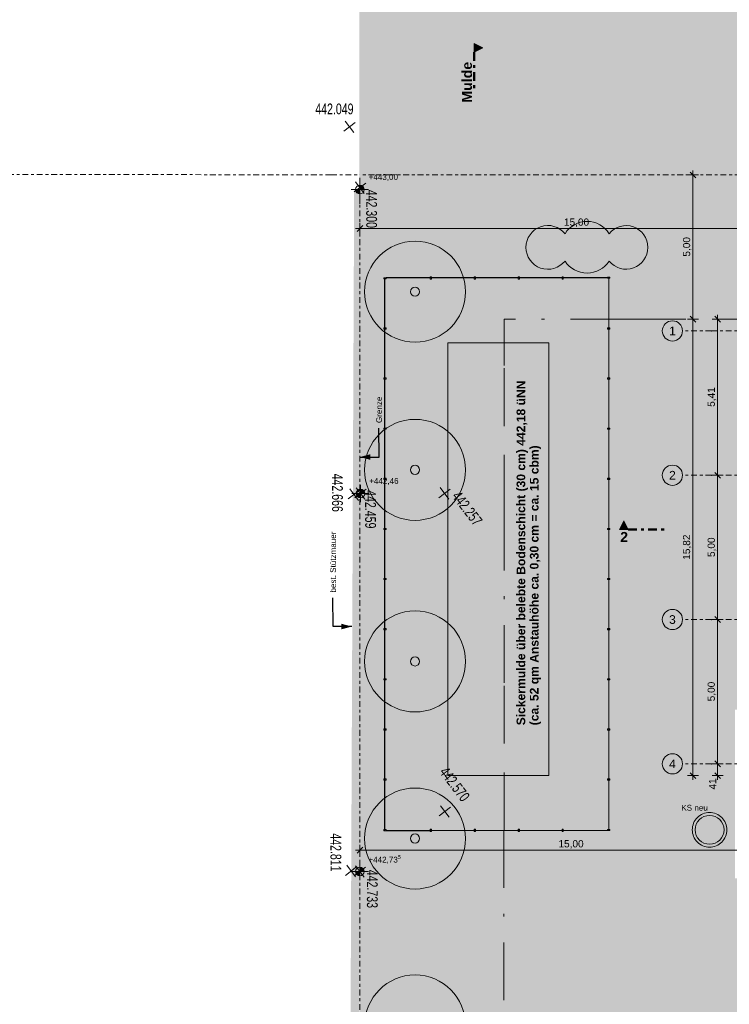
# Model space of a CAD drawing. Header units: metres. Extents: x -167 to 338, y -186 to 508.
# Tile 6 of 113: x -9 to 15, y 20 to 54. Entities that reach past the tile are written whole.
import ezdxf
from ezdxf.enums import TextEntityAlignment as Align

# ---------------------------------------------------------------- set-up
doc = ezdxf.new("R2010")
doc.units = ezdxf.units.M
doc.header["$MEASUREMENT"] = 0
for name, pattern in [('LINE_LT_20', [11, 2, -0.9, 0.1, -0.9, 4, -1, 2, -0.1]), ('Raster', [0.4, 0.2, -0.1, 0, -0.1]), ('Schnittlinie', [0.6, 0.3, -0.15, 0, -0.15])]:
    doc.linetypes.add(name, pattern=pattern)
for name, color, linetype in [('10 Wand außen', 7, 'Continuous'), ('40 Absturzsicherung', 7, 'Continuous'), ('50 Staffage', 7, 'Continuous'), ('60 Gelände 2D Übersicht', 7, 'Continuous'), ('60 Grenzen', 7, 'Continuous'), ('60 Wasser', 7, 'Continuous'), ('70 Kanal', 7, 'Continuous'), ('90 Achsraster', 7, 'Continuous'), ('90 Allgemein Beschriftung', 7, 'Continuous'), ('94 Genehmigungsplanung Bemaßung', 7, 'Continuous'), ('98 Schnitt Marker', 7, 'Continuous'), ('Beschriftung-Punkte', 7, 'Continuous'), ('BT-Gelaende', 7, 'Continuous'), ('PB-L-Baugrenze', 7, 'Continuous')]:
    doc.layers.add(name, color=color, linetype=linetype)
doc.styles.add('ERSTELLTER_STIL_1', font='arial.ttf')
doc.styles.add('ERSTELLTER_STIL_2', font='arial.ttf')
doc.styles.add('ERSTELLTER_STIL_3', font='ARIALUNI.ttf')
doc.styles.add('ERSTELLTER_STIL_7', font='arial.ttf', dxfattribs={"width": 0.7})
doc.dimstyles.new('ERSTELLTER_STIL__1', dxfattribs={"dimtxt": 0.25, "dimasz": 0.19, "dimexe": 0.18, "dimexo": 0.1, "dimgap": 0, "dimtad": 1, "dimtih": 1, "dimtoh": 1, "dimzin": 0, "dimdsep": 46, "dimtxsty": 'ERSTELLTER_STIL_1', "dimblk": 'ARROWHEAD_6', "dimblk1": 'ARROWHEAD_6', "dimblk2": 'ARROWHEAD_6', "dimcen": 0.09, "dimclrd": 7, "dimclre": 7, "dimclrt": 7, "dimazin": 0, "dimtfac": 1, "dimtdec": 4, "dimtmove": 0, "dimatfit": 3, "dimfxl": 1, "dimtolj": 1, "dimtzin": 0, "dimarcsym": 0})
doc.dimstyles.new('ERSTELLTER_STIL__2', dxfattribs={"dimtxt": 0.25, "dimasz": 0.19, "dimexe": 0.18, "dimexo": 0.1, "dimgap": 0, "dimtad": 1, "dimzin": 0, "dimdsep": 46, "dimtxsty": 'ERSTELLTER_STIL_1', "dimblk": 'ARROWHEAD_6', "dimblk1": 'ARROWHEAD_6', "dimblk2": 'ARROWHEAD_6', "dimcen": 0.09, "dimclrd": 7, "dimclre": 7, "dimclrt": 7, "dimazin": 0, "dimtfac": 1, "dimtdec": 4, "dimtmove": 0, "dimatfit": 3, "dimfxl": 1, "dimtolj": 1, "dimtzin": 0, "dimarcsym": 0})
doc.dimstyles.new('ERSTELLTER_STIL__7', dxfattribs={"dimtxt": 0.18, "dimasz": 0.3648, "dimexe": 0.18, "dimexo": 0.0625, "dimgap": 0, "dimtad": 0, "dimtih": 1, "dimtoh": 1, "dimdec": 4, "dimzin": 0, "dimdsep": 46, "dimcen": 0.09, "dimadec": 0, "dimazin": 0, "dimtfac": 1, "dimtdec": 4, "dimtmove": 0, "dimatfit": 3, "dimldrblk": 'ARROWHEAD_5', "dimfxl": 1, "dimtolj": 1, "dimtzin": 0, "dimarcsym": 0})
pattern_1 = [(10, (0, 0), (-0.0156283, 0.0886327), [])]

# ---------------------------------------------------------------- blocks, each defined once
blk = doc.blocks.new('Standard-Rastermarker_3')
at = {"layer": '60 Grenzen', "color": 7, "linetype": 'Raster', "lineweight": 13}
for p, q in [((1, 0), (0, 0)), ((1, 0), (34.933, 0)), ((34.933, 0), (35.933, 0))]:
    blk.add_line(p, q, dxfattribs=at)
blk = doc.blocks.new('Standard-Rastermarker_4')
at = {"layer": '60 Grenzen', "color": 8, "linetype": 'Raster', "lineweight": 18}
for p, q in [((1, 0), (0, 0)), ((1, 0), (19.029, 0)), ((19.029, 0), (20.029, 0))]:
    blk.add_line(p, q, dxfattribs=at)
blk = doc.blocks.new('Standard-Rastermarker_10')
at = {"layer": '60 Grenzen', "color": 8, "linetype": 'Raster', "lineweight": 18}
for p, q in [((1, 0), (0, 0)), ((1, 0), (25.294, 0)), ((25.294, 0), (26.294, 0))]:
    blk.add_line(p, q, dxfattribs=at)
blk = doc.blocks.new('Standard-Rastermarker_139')
at = {"layer": '90 Achsraster', "color": 14, "linetype": 'Raster', "lineweight": 18, "true_color": 0xa80000}
for q in [(0, 0), (45.443, 0)]:
    blk.add_line((1, 0), q, dxfattribs=at)
at = {"layer": '90 Achsraster', "color": 14, "linetype": 'Continuous', "lineweight": 18, "true_color": 0xa80000, "flags": 128}
blk.add_lwpolyline([(0, 0, 1), (-0.7, 0, 1)], format="xyb", close=True, dxfattribs=at)
at = {"layer": '90 Achsraster', "color": 14, "linetype": 'Raster', "lineweight": 18, "true_color": 0xa80000}
blk.add_point((1, 0), dxfattribs=at)
blk.add_point((1, 0), dxfattribs=at)
at = {"layer": '90 Achsraster', "color": 14, "lineweight": 18, "true_color": 0xa80000, "style": 'ERSTELLTER_STIL_2'}
for tag, p in [('AC_MarkerText_1_0', (-0.35, 0.15)), ('AC_MarkerText_1_1', (46.793, 0.15))]:
    blk.add_attdef(tag, text='', height=0.3, dxfattribs=at).set_placement(p, align=Align.TOP_CENTER)
blk = doc.blocks.new('Zaun - ACB')
at = {"layer": '40 Absturzsicherung', "linetype": 'Continuous', "lineweight": 0, "true_color": 0xffffff}
h = blk.add_hatch(dxfattribs=at)
h.set_pattern_fill('Holz__Vollholz__Hirnholz_31', style=0, pattern_type=2)
h.set_pattern_definition(pattern_1)
h.paths.add_polyline_path([(0, -0.02), (1.545, -0.02), (1.545, -0.01), (0, -0.01)])
at = {"layer": '40 Absturzsicherung', "color": 7, "linetype": 'Continuous', "lineweight": 13, "flags": 128}
blk.add_lwpolyline([(0, -0.02), (1.545, -0.02), (1.545, -0.01), (0, -0.01)], close=True, dxfattribs=at)
blk = doc.blocks.new('Zaun - ACB_2')
at = {"layer": '40 Absturzsicherung', "linetype": 'Continuous', "lineweight": 0, "true_color": 0xffffff}
h = blk.add_hatch(dxfattribs=at)
h.set_pattern_fill('Holz__Vollholz__Hirnholz_31', style=0, pattern_type=2)
h.set_pattern_definition(pattern_1)
h.paths.add_polyline_path([(-0.02, -0.046), (0.02, -0.046), (0.02, 0.035), (-0.02, 0.035)])
h = blk.add_hatch(dxfattribs=at)
h.set_pattern_fill('Holz__Vollholz__Hirnholz_31', style=0, pattern_type=2)
h.set_pattern_definition(pattern_1)
h.paths.add_polyline_path([(1.505, -0.046), (1.545, -0.046), (1.545, 0.035), (1.505, 0.035)])
h = blk.add_hatch(dxfattribs=at)
h.set_pattern_fill('Holz__Vollholz__Hirnholz_31', style=0, pattern_type=2)
h.set_pattern_definition(pattern_1)
h.paths.add_polyline_path([(0, -0.02), (1.525, -0.02), (1.525, -0.01), (0, -0.01)])
at = {"layer": '40 Absturzsicherung', "color": 7, "linetype": 'Continuous', "lineweight": 13, "flags": 128}
for points in [[(-0.02, -0.046), (0.02, -0.046), (0.02, 0.035), (-0.02, 0.035)], [(1.505, -0.046), (1.545, -0.046), (1.545, 0.035), (1.505, 0.035)], [(0, -0.02), (1.525, -0.02), (1.525, -0.01), (0, -0.01)]]:
    blk.add_lwpolyline(points, close=True, dxfattribs=at)
blk = doc.blocks.new('Zaun - ACB_3')
at = {"layer": '40 Absturzsicherung', "linetype": 'Continuous', "lineweight": 0, "true_color": 0xffffff}
h = blk.add_hatch(dxfattribs=at)
h.set_pattern_fill('Holz__Vollholz__Hirnholz_31', style=0, pattern_type=2)
h.set_pattern_definition(pattern_1)
h.paths.add_polyline_path([(-0.02, -0.046), (0.02, -0.046), (0.02, 0.035), (-0.02, 0.035)])
h = blk.add_hatch(dxfattribs=at)
h.set_pattern_fill('Holz__Vollholz__Hirnholz_31', style=0, pattern_type=2)
h.set_pattern_definition(pattern_1)
h.paths.add_polyline_path([(0, -0.02), (1.525, -0.02), (1.525, -0.01), (0, -0.01)])
at = {"layer": '40 Absturzsicherung', "color": 7, "linetype": 'Continuous', "lineweight": 13, "flags": 128}
for points in [[(-0.02, -0.046), (0.02, -0.046), (0.02, 0.035), (-0.02, 0.035)], [(0, -0.02), (1.525, -0.02), (1.525, -0.01), (0, -0.01)]]:
    blk.add_lwpolyline(points, close=True, dxfattribs=at)
blk = doc.blocks.new('Zaun - ACB_4')
at = {"layer": '40 Absturzsicherung', "linetype": 'Continuous', "lineweight": 0, "true_color": 0xffffff}
h = blk.add_hatch(dxfattribs=at)
h.set_pattern_fill('Holz__Vollholz__Hirnholz_31', style=0, pattern_type=2)
h.set_pattern_definition(pattern_1)
h.paths.add_polyline_path([(1.523, -0.046), (1.563, -0.046), (1.563, 0.035), (1.523, 0.035)])
h = blk.add_hatch(dxfattribs=at)
h.set_pattern_fill('Holz__Vollholz__Hirnholz_31', style=0, pattern_type=2)
h.set_pattern_definition(pattern_1)
h.paths.add_polyline_path([(0, -0.02), (1.543, -0.02), (1.543, -0.01), (0, -0.01)])
at = {"layer": '40 Absturzsicherung', "color": 7, "linetype": 'Continuous', "lineweight": 13, "flags": 128}
for points in [[(1.523, -0.046), (1.563, -0.046), (1.563, 0.035), (1.523, 0.035)], [(0, -0.02), (1.543, -0.02), (1.543, -0.01), (0, -0.01)]]:
    blk.add_lwpolyline(points, close=True, dxfattribs=at)
blk = doc.blocks.new('Zaun - ACB_5')
at = {"layer": '40 Absturzsicherung', "linetype": 'Continuous', "lineweight": 0, "true_color": 0xffffff}
h = blk.add_hatch(dxfattribs=at)
h.set_pattern_fill('Holz__Vollholz__Hirnholz_31', style=0, pattern_type=2)
h.set_pattern_definition(pattern_1)
h.paths.add_polyline_path([(1.717, -0.046), (1.757, -0.046), (1.757, 0.035), (1.717, 0.035)])
h = blk.add_hatch(dxfattribs=at)
h.set_pattern_fill('Holz__Vollholz__Hirnholz_31', style=0, pattern_type=2)
h.set_pattern_definition(pattern_1)
h.paths.add_polyline_path([(0, -0.02), (1.737, -0.02), (1.737, -0.01), (0, -0.01)])
at = {"layer": '40 Absturzsicherung', "color": 7, "linetype": 'Continuous', "lineweight": 13, "flags": 128}
for points in [[(1.717, -0.046), (1.757, -0.046), (1.757, 0.035), (1.717, 0.035)], [(0, -0.02), (1.737, -0.02), (1.737, -0.01), (0, -0.01)]]:
    blk.add_lwpolyline(points, close=True, dxfattribs=at)
blk = doc.blocks.new('Zaun - ACB_6')
at = {"layer": '40 Absturzsicherung', "linetype": 'Continuous', "lineweight": 0, "true_color": 0xffffff}
h = blk.add_hatch(dxfattribs=at)
h.set_pattern_fill('Holz__Vollholz__Hirnholz_31', style=0, pattern_type=2)
h.set_pattern_definition(pattern_1)
h.paths.add_polyline_path([(1.717, -0.046), (1.757, -0.046), (1.757, 0.035), (1.717, 0.035)])
h = blk.add_hatch(dxfattribs=at)
h.set_pattern_fill('Holz__Vollholz__Hirnholz_31', style=0, pattern_type=2)
h.set_pattern_definition(pattern_1)
h.paths.add_polyline_path([(3.454, -0.046), (3.494, -0.046), (3.494, 0.035), (3.454, 0.035)])
h = blk.add_hatch(dxfattribs=at)
h.set_pattern_fill('Holz__Vollholz__Hirnholz_31', style=0, pattern_type=2)
h.set_pattern_definition(pattern_1)
h.paths.add_polyline_path([(0, -0.02), (3.474, -0.02), (3.474, -0.01), (0, -0.01)])
at = {"layer": '40 Absturzsicherung', "color": 7, "linetype": 'Continuous', "lineweight": 13, "flags": 128}
for points in [[(1.717, -0.046), (1.757, -0.046), (1.757, 0.035), (1.717, 0.035)], [(3.454, -0.046), (3.494, -0.046), (3.494, 0.035), (3.454, 0.035)], [(0, -0.02), (3.474, -0.02), (3.474, -0.01), (0, -0.01)]]:
    blk.add_lwpolyline(points, close=True, dxfattribs=at)
blk = doc.blocks.new('Zaun - ACB_7')
at = {"layer": '40 Absturzsicherung', "linetype": 'Continuous', "lineweight": 0, "true_color": 0xffffff}
h = blk.add_hatch(dxfattribs=at)
h.set_pattern_fill('Holz__Vollholz__Hirnholz_31', style=0, pattern_type=2)
h.set_pattern_definition(pattern_1)
h.paths.add_polyline_path([(-0.02, -0.046), (0.02, -0.046), (0.02, 0.035), (-0.02, 0.035)])
h = blk.add_hatch(dxfattribs=at)
h.set_pattern_fill('Holz__Vollholz__Hirnholz_31', style=0, pattern_type=2)
h.set_pattern_definition(pattern_1)
h.paths.add_polyline_path([(1.717, -0.046), (1.757, -0.046), (1.757, 0.035), (1.717, 0.035)])
h = blk.add_hatch(dxfattribs=at)
h.set_pattern_fill('Holz__Vollholz__Hirnholz_31', style=0, pattern_type=2)
h.set_pattern_definition(pattern_1)
h.paths.add_polyline_path([(3.454, -0.046), (3.494, -0.046), (3.494, 0.035), (3.454, 0.035)])
h = blk.add_hatch(dxfattribs=at)
h.set_pattern_fill('Holz__Vollholz__Hirnholz_31', style=0, pattern_type=2)
h.set_pattern_definition(pattern_1)
h.paths.add_polyline_path([(0, -0.02), (3.474, -0.02), (3.474, -0.01), (0, -0.01)])
at = {"layer": '40 Absturzsicherung', "color": 7, "linetype": 'Continuous', "lineweight": 13, "flags": 128}
for points in [[(-0.02, -0.046), (0.02, -0.046), (0.02, 0.035), (-0.02, 0.035)], [(1.717, -0.046), (1.757, -0.046), (1.757, 0.035), (1.717, 0.035)], [(3.454, -0.046), (3.494, -0.046), (3.494, 0.035), (3.454, 0.035)], [(0, -0.02), (3.474, -0.02), (3.474, -0.01), (0, -0.01)]]:
    blk.add_lwpolyline(points, close=True, dxfattribs=at)
blk = doc.blocks.new('Zaun - ACB_8')
at = {"layer": '40 Absturzsicherung', "linetype": 'Continuous', "lineweight": 0, "true_color": 0xffffff}
h = blk.add_hatch(dxfattribs=at)
h.set_pattern_fill('Holz__Vollholz__Hirnholz_31', style=0, pattern_type=2)
h.set_pattern_definition(pattern_1)
h.paths.add_polyline_path([(1.717, -0.046), (1.757, -0.046), (1.757, 0.035), (1.717, 0.035)])
h = blk.add_hatch(dxfattribs=at)
h.set_pattern_fill('Holz__Vollholz__Hirnholz_31', style=0, pattern_type=2)
h.set_pattern_definition(pattern_1)
h.paths.add_polyline_path([(0, -0.02), (3.474, -0.02), (3.474, -0.01), (0, -0.01)])
at = {"layer": '40 Absturzsicherung', "color": 7, "linetype": 'Continuous', "lineweight": 13, "flags": 128}
for points in [[(1.717, -0.046), (1.757, -0.046), (1.757, 0.035), (1.717, 0.035)], [(0, -0.02), (3.474, -0.02), (3.474, -0.01), (0, -0.01)]]:
    blk.add_lwpolyline(points, close=True, dxfattribs=at)
blk = doc.blocks.new('Zaun - ACB_9')
at = {"layer": '40 Absturzsicherung', "linetype": 'Continuous', "lineweight": 0, "true_color": 0xffffff}
h = blk.add_hatch(dxfattribs=at)
h.set_pattern_fill('Holz__Vollholz__Hirnholz_31', style=0, pattern_type=2)
h.set_pattern_definition(pattern_1)
h.paths.add_polyline_path([(-0.02, -0.046), (0.02, -0.046), (0.02, 0.035), (-0.02, 0.035)])
h = blk.add_hatch(dxfattribs=at)
h.set_pattern_fill('Holz__Vollholz__Hirnholz_31', style=0, pattern_type=2)
h.set_pattern_definition(pattern_1)
h.paths.add_polyline_path([(1.731, -0.046), (1.771, -0.046), (1.771, 0.035), (1.731, 0.035)])
h = blk.add_hatch(dxfattribs=at)
h.set_pattern_fill('Holz__Vollholz__Hirnholz_31', style=0, pattern_type=2)
h.set_pattern_definition(pattern_1)
h.paths.add_polyline_path([(0, -0.02), (1.751, -0.02), (1.751, -0.01), (0, -0.01)])
at = {"layer": '40 Absturzsicherung', "color": 7, "linetype": 'Continuous', "lineweight": 13, "flags": 128}
for points in [[(-0.02, -0.046), (0.02, -0.046), (0.02, 0.035), (-0.02, 0.035)], [(1.731, -0.046), (1.771, -0.046), (1.771, 0.035), (1.731, 0.035)], [(0, -0.02), (1.751, -0.02), (1.751, -0.01), (0, -0.01)]]:
    blk.add_lwpolyline(points, close=True, dxfattribs=at)
blk = doc.blocks.new('Zaun - ACB_10')
at = {"layer": '40 Absturzsicherung', "linetype": 'Continuous', "lineweight": 0, "true_color": 0xffffff}
h = blk.add_hatch(dxfattribs=at)
h.set_pattern_fill('Holz__Vollholz__Hirnholz_31', style=0, pattern_type=2)
h.set_pattern_definition(pattern_1)
h.paths.add_polyline_path([(-0.02, -0.046), (0.02, -0.046), (0.02, 0.035), (-0.02, 0.035)])
h = blk.add_hatch(dxfattribs=at)
h.set_pattern_fill('Holz__Vollholz__Hirnholz_31', style=0, pattern_type=2)
h.set_pattern_definition(pattern_1)
h.paths.add_polyline_path([(1.717, -0.046), (1.757, -0.046), (1.757, 0.035), (1.717, 0.035)])
h = blk.add_hatch(dxfattribs=at)
h.set_pattern_fill('Holz__Vollholz__Hirnholz_31', style=0, pattern_type=2)
h.set_pattern_definition(pattern_1)
h.paths.add_polyline_path([(0, -0.02), (1.737, -0.02), (1.737, -0.01), (0, -0.01)])
at = {"layer": '40 Absturzsicherung', "color": 7, "linetype": 'Continuous', "lineweight": 13, "flags": 128}
for points in [[(-0.02, -0.046), (0.02, -0.046), (0.02, 0.035), (-0.02, 0.035)], [(1.717, -0.046), (1.757, -0.046), (1.757, 0.035), (1.717, 0.035)], [(0, -0.02), (1.737, -0.02), (1.737, -0.01), (0, -0.01)]]:
    blk.add_lwpolyline(points, close=True, dxfattribs=at)
blk = doc.blocks.new('Zaun - ACB_11')
at = {"layer": '40 Absturzsicherung', "linetype": 'Continuous', "lineweight": 0, "true_color": 0xffffff}
h = blk.add_hatch(dxfattribs=at)
h.set_pattern_fill('Holz__Vollholz__Hirnholz_31', style=0, pattern_type=2)
h.set_pattern_definition(pattern_1)
h.paths.add_polyline_path([(-0.02, -0.046), (0.02, -0.046), (0.02, 0.035), (-0.02, 0.035)])
h = blk.add_hatch(dxfattribs=at)
h.set_pattern_fill('Holz__Vollholz__Hirnholz_31', style=0, pattern_type=2)
h.set_pattern_definition(pattern_1)
h.paths.add_polyline_path([(1.731, -0.046), (1.771, -0.046), (1.771, 0.035), (1.731, 0.035)])
h = blk.add_hatch(dxfattribs=at)
h.set_pattern_fill('Holz__Vollholz__Hirnholz_31', style=0, pattern_type=2)
h.set_pattern_definition(pattern_1)
h.paths.add_polyline_path([(0, -0.02), (1.751, -0.02), (1.751, -0.01), (0, -0.01)])
at = {"layer": '40 Absturzsicherung', "color": 7, "linetype": 'Continuous', "lineweight": 13, "flags": 128}
for points in [[(-0.02, -0.046), (0.02, -0.046), (0.02, 0.035), (-0.02, 0.035)], [(1.731, -0.046), (1.771, -0.046), (1.771, 0.035), (1.731, 0.035)], [(0, -0.02), (1.751, -0.02), (1.751, -0.01), (0, -0.01)]]:
    blk.add_lwpolyline(points, close=True, dxfattribs=at)
blk = doc.blocks.new('Laubbäume 27')
at = {"layer": '50 Staffage', "linetype": 'Continuous', "lineweight": 0, "true_color": 0x273322}
blk.add_hatch(color=250, dxfattribs=at).paths.add_polyline_path([(1.75, 0, 1), (-1.75, 0, 1)])
at = {"layer": '50 Staffage', "color": 7, "linetype": 'Continuous', "lineweight": 13, "flags": 128}
blk.add_lwpolyline([(1.75, 0, 1), (-1.75, 0, 1)], format="xyb", close=True, dxfattribs=at)
at = {"layer": '50 Staffage', "color": 7, "linetype": 'Continuous', "lineweight": 13}
blk.add_circle((0, 0), 0.158, dxfattribs=at)
blk = doc.blocks.new('*D446', base_point=(27236.132, 33357.279))
at = {"layer": '94 Genehmigungsplanung Bemaßung', "color": 7, "linetype": 'Continuous', "lineweight": 13}
for p, q in [((2.192, 47.141), (2.342, 47.141)), ((2.442, 47.241), (2.242, 47.041)), ((2.342, 46.954), (2.342, 47.329)), ((2.342, 47.141), (17.341, 47.141)), ((17.441, 47.241), (17.241, 47.041)), ((17.341, 46.954), (17.341, 47.329))]:
    blk.add_line(p, q, dxfattribs=at)
at = {"layer": '94 Genehmigungsplanung Bemaßung', "color": 7, "lineweight": 13, "insert": (9.413, 47.191), "char_height": 0.25, "attachment_point": 7, "style": 'ERSTELLTER_STIL_1'}
blk.add_mtext('\\A1;{\\pql;\\fArial|b0|i0|c0|p0;\\W1.000000;15,00}', dxfattribs=at)
blk = doc.blocks.new('ARROWHEAD_6')
at = {"color": 0, "linetype": 'Continuous', "lineweight": 0}
for p, q in [((0, 0), (-1, 0)), ((-0.5, -0.5), (0.5, 0.5))]:
    blk.add_line(p, q, dxfattribs=at)
blk = doc.blocks.new('*D456', base_point=(27236.132, 33357.279))
at = {"layer": '94 Genehmigungsplanung Bemaßung', "color": 7, "linetype": 'Continuous', "lineweight": 13}
for p, q in [((13.785, 44.1), (13.985, 43.9)), ((14.073, 44), (13.698, 44)), ((13.885, 28.18), (13.885, 44)), ((14.073, 28.18), (13.698, 28.18)), ((13.785, 28.28), (13.985, 28.08)), ((13.885, 28.03), (13.885, 28.18))]:
    blk.add_line(p, q, dxfattribs=at)
at = {"layer": '94 Genehmigungsplanung Bemaßung', "color": 7, "lineweight": 13, "insert": (13.835, 35.661), "char_height": 0.25, "attachment_point": 7, "rotation": 90, "style": 'ERSTELLTER_STIL_1'}
blk.add_mtext('\\A1;{\\pql;\\fArial|b0|i0|c0|p0;\\W1.000000;15,82}', dxfattribs=at)
blk = doc.blocks.new('*D457', base_point=(27236.132, 33357.279))
at = {"layer": '94 Genehmigungsplanung Bemaßung', "color": 7, "linetype": 'Continuous', "lineweight": 13}
for p, q in [((13.885, 48.998), (13.885, 49.148)), ((14.073, 48.998), (13.698, 48.998)), ((13.985, 48.898), (13.785, 49.098)), ((13.885, 44), (13.885, 48.998)), ((13.785, 44.1), (13.985, 43.9)), ((14.073, 44), (13.698, 44))]:
    blk.add_line(p, q, dxfattribs=at)
at = {"layer": '94 Genehmigungsplanung Bemaßung', "color": 7, "lineweight": 13, "insert": (13.835, 46.165), "char_height": 0.25, "attachment_point": 7, "rotation": 90, "style": 'ERSTELLTER_STIL_1'}
blk.add_mtext('\\A1;{\\pql;\\fArial|b0|i0|c0|p0;\\W1.000000;5,00}', dxfattribs=at)
blk = doc.blocks.new('*D488', base_point=(27236.132, 33357.279))
at = {"layer": '94 Genehmigungsplanung Bemaßung', "color": 7, "linetype": 'Continuous', "lineweight": 13}
for p, q in [((2.192, 25.599), (2.342, 25.599)), ((2.442, 25.699), (2.242, 25.499)), ((2.342, 25.412), (2.342, 25.787)), ((2.342, 25.599), (17.341, 25.599)), ((17.441, 25.699), (17.241, 25.499)), ((17.341, 25.412), (17.341, 25.787))]:
    blk.add_line(p, q, dxfattribs=at)
at = {"layer": '94 Genehmigungsplanung Bemaßung', "color": 7, "lineweight": 13, "char_height": 0.25, "attachment_point": 7, "style": 'ERSTELLTER_STIL_1'}
for s, insert in [('\\A1;{\\pql;\\fArial|b0|i0|c0|p0;\\W1.000000;15,00}', (9.222, 25.649)), ('\\A1;{\\pql;\\fArial|b0|i0|c0|p0;\\W1.000000;41}', (16.86, 25.649))]:
    blk.add_mtext(s, dxfattribs=dict(at, insert=insert))
blk = doc.blocks.new('*D511', base_point=(27236.132, 33357.279))
at = {"layer": '94 Genehmigungsplanung Bemaßung', "color": 7, "linetype": 'Continuous', "lineweight": 13}
for p, q in [((14.641, 28.69), (14.841, 28.49)), ((14.929, 28.59), (14.554, 28.59)), ((14.741, 28.18), (14.741, 28.59)), ((14.929, 28.18), (14.554, 28.18)), ((14.641, 28.28), (14.841, 28.08)), ((14.741, 28.03), (14.741, 28.18))]:
    blk.add_line(p, q, dxfattribs=at)
at = {"layer": '94 Genehmigungsplanung Bemaßung', "color": 7, "lineweight": 13, "insert": (14.691, 27.699), "char_height": 0.25, "attachment_point": 7, "rotation": 90, "style": 'ERSTELLTER_STIL_1'}
blk.add_mtext('\\A1;{\\pql;\\fArial|b0|i0|c0|p0;\\W1.000000;41}', dxfattribs=at)
blk = doc.blocks.new('*D512', base_point=(27236.132, 33357.279))
at = {"layer": '94 Genehmigungsplanung Bemaßung', "color": 7, "linetype": 'Continuous', "lineweight": 13}
for p, q in [((14.929, 33.59), (14.554, 33.59)), ((14.641, 33.69), (14.841, 33.49)), ((14.741, 28.59), (14.741, 33.59)), ((14.641, 28.69), (14.841, 28.49)), ((14.929, 28.59), (14.554, 28.59))]:
    blk.add_line(p, q, dxfattribs=at)
at = {"layer": '94 Genehmigungsplanung Bemaßung', "color": 7, "lineweight": 13, "insert": (14.691, 30.756), "char_height": 0.25, "attachment_point": 7, "rotation": 90, "style": 'ERSTELLTER_STIL_1'}
blk.add_mtext('\\A1;{\\pql;\\fArial|b0|i0|c0|p0;\\W1.000000;5,00}', dxfattribs=at)
blk = doc.blocks.new('*D513', base_point=(27236.132, 33357.279))
at = {"layer": '94 Genehmigungsplanung Bemaßung', "color": 7, "linetype": 'Continuous', "lineweight": 13}
for p, q in [((14.929, 38.59), (14.554, 38.59)), ((14.641, 38.69), (14.841, 38.49)), ((14.741, 33.59), (14.741, 38.59)), ((14.929, 33.59), (14.554, 33.59)), ((14.641, 33.69), (14.841, 33.49))]:
    blk.add_line(p, q, dxfattribs=at)
at = {"layer": '94 Genehmigungsplanung Bemaßung', "color": 7, "lineweight": 13, "insert": (14.691, 35.756), "char_height": 0.25, "attachment_point": 7, "rotation": 90, "style": 'ERSTELLTER_STIL_1'}
blk.add_mtext('\\A1;{\\pql;\\fArial|b0|i0|c0|p0;\\W1.000000;5,00}', dxfattribs=at)
blk = doc.blocks.new('*D514', base_point=(27236.132, 33357.279))
at = {"layer": '94 Genehmigungsplanung Bemaßung', "color": 7, "linetype": 'Continuous', "lineweight": 13}
for p, q in [((14.841, 43.9), (14.641, 44.1)), ((14.741, 44), (14.741, 44.15)), ((14.929, 44), (14.554, 44)), ((14.741, 38.59), (14.741, 44)), ((14.929, 38.59), (14.554, 38.59)), ((14.641, 38.69), (14.841, 38.49))]:
    blk.add_line(p, q, dxfattribs=at)
at = {"layer": '94 Genehmigungsplanung Bemaßung', "color": 7, "lineweight": 13, "insert": (14.691, 40.961), "char_height": 0.25, "attachment_point": 7, "rotation": 90, "style": 'ERSTELLTER_STIL_1'}
blk.add_mtext('\\A1;{\\pql;\\fArial|b0|i0|c0|p0;\\W1.000000;5,41}', dxfattribs=at)
blk = doc.blocks.new('ARROWHEAD_5')
at = {"linetype": 'Continuous', "lineweight": 0}
blk.add_hatch(color=0, dxfattribs=at).paths.add_polyline_path([(-1, 0.2679), (0, 0), (-1, -0.2679)])
at = {"color": 0, "linetype": 'Continuous', "lineweight": 0}
blk.add_line((0, 0), (-1, 0), dxfattribs=at)
blk = doc.blocks.new('Standard-Rastermarker_151')
at = {"layer": '60 Grenzen', "color": 7, "linetype": 'Raster', "lineweight": 13}
for q in [(0, 0), (204.904, 0)]:
    blk.add_line((1, 0), q, dxfattribs=at)
blk = doc.blocks.new('Kreuz_003')
at = {"layer": 'BT-Gelaende', "color": 30, "linetype": 'Continuous', "lineweight": 18, "true_color": 0xff7300}
for p, q in [((-0.5, 0), (0.5, 0)), ((0, 0.5), (0, -0.5))]:
    blk.add_line(p, q, dxfattribs=at)

msp = doc.modelspace()

# ---------------------------------------------------------------- hatches: boundary and pattern name
at = {"layer": '60 Gelände 2D Übersicht', "linetype": 'Continuous', "lineweight": 18, "true_color": 0x6d7e00}
msp.add_hatch(color=66, dxfattribs=at).paths.add_polyline_path([(2.009, 59.511), (17.341, 44), (58.162, 44), (58.162, 45.749), (101.67, 45.749), (121.706, 59.511)])
h = msp.add_hatch(color=66, dxfattribs=at)
h.paths.add_polyline_path([(2.318, 59.511), (2.342, 13.065), (6.996, 12.563), (17.353, 12.574), (17.341, 24.626), (15.341, 24.626), (15.341, 30.467), (17.341, 30.467), (17.341, 44)])
h.paths.add_polyline_path([(5.385, 43.18), (8.885, 43.18), (8.885, 28.18), (5.385, 28.18)], flags=0)
at = {"layer": '60 Gelände 2D Übersicht', "linetype": 'Continuous', "lineweight": 18}
msp.add_hatch(color=8, dxfattribs=at).paths.add_polyline_path([(1.989, 13.455), (2.141, 48.487), (2.342, 48.487), (2.326, 13.496)])
at = {"layer": '60 Gelände 2D Übersicht', "linetype": 'Continuous', "lineweight": 0, "true_color": 0xe0f2cc}
msp.add_hatch(color=254, dxfattribs=at).paths.add_polyline_path([(9.45, 46.959, -0.560067), (10.979, 46.959, -2.844228), (10.979, 46.013, -0.547905), (9.45, 46.013, -2.85936)])
at = {"layer": '60 Wasser', "linetype": 'Continuous', "lineweight": 0, "true_color": 0x16221f}
msp.add_hatch(color=250, dxfattribs=at).paths.add_polyline_path([(5.385, 43.18), (5.385, 28.18), (8.885, 28.18), (8.885, 43.18)])
at = {"layer": '94 Genehmigungsplanung Bemaßung', "linetype": 'Continuous', "lineweight": 13}
for points in [[(2.342, 48.487), (2.192, 48.487), (2.203, 48.43), (2.236, 48.381), (2.285, 48.349), (2.342, 48.337)], [(2.342, 48.487), (2.492, 48.487), (2.48, 48.545), (2.448, 48.593), (2.399, 48.626), (2.342, 48.637)], [(2.363, 37.955), (2.213, 37.955), (2.224, 37.898), (2.257, 37.849), (2.306, 37.816), (2.363, 37.805)], [(2.363, 37.955), (2.513, 37.955), (2.502, 38.012), (2.469, 38.061), (2.42, 38.094), (2.363, 38.105)], [(2.337, 24.859), (2.487, 24.859), (2.475, 24.917), (2.443, 24.965), (2.394, 24.998), (2.337, 25.009)], [(2.337, 24.859), (2.187, 24.859), (2.198, 24.802), (2.23, 24.753), (2.279, 24.721), (2.337, 24.709)]]:
    msp.add_hatch(color=7, dxfattribs=at).paths.add_polyline_path(points)
at = {"layer": '98 Schnitt Marker', "linetype": 'Continuous', "lineweight": 0, "true_color": 0x000000}
for points in [[(6.304, 53.555), (6.304, 53.255), (6.604, 53.405)], [(11.335, 36.705), (11.635, 36.705), (11.485, 37.005)]]:
    msp.add_hatch(color=18, dxfattribs=at).paths.add_polyline_path(points)

# ---------------------------------------------------------------- linework, layer by layer
at = {"layer": '60 Gelände 2D Übersicht', "color": 7, "linetype": 'Continuous', "lineweight": 13, "flags": 128}
msp.add_lwpolyline([(9.45, 46.959, -0.560067), (10.979, 46.959, -2.844228), (10.979, 46.013, -0.547905), (9.45, 46.013, -2.85936)], format="xyb", close=True, dxfattribs=at)
at = {"layer": '60 Wasser', "color": 8, "linetype": 'Continuous', "lineweight": 18, "flags": 128}
msp.add_lwpolyline([(5.385, 43.18), (8.885, 43.18), (8.885, 28.18), (5.385, 28.18)], close=True, dxfattribs=at)
at = {"layer": '70 Kanal', "color": 7, "linetype": 'Continuous', "lineweight": 13, "flags": 128}
for points in [[(13.862, 26.304, 0.414214), (14.462, 25.704, 0.414214), (15.062, 26.304, 0.414214), (14.462, 26.904, 0.414214)], [(13.962, 26.304, -1), (14.962, 26.304, -1)]]:
    msp.add_lwpolyline(points, format="xyb", close=True, dxfattribs=at)
at = {"layer": '94 Genehmigungsplanung Bemaßung', "color": 7, "linetype": 'Continuous', "lineweight": 13}
for p, q in [((2.042, 48.487), (2.642, 48.487)), ((2.342, 48.187), (2.342, 48.787)), ((2.363, 37.655), (2.363, 38.255)), ((2.063, 37.955), (2.663, 37.955)), ((2.337, 24.559), (2.337, 25.159)), ((2.037, 24.859), (2.637, 24.859))]:
    msp.add_line(p, q, dxfattribs=at)
for centre in [(2.342, 48.487), (2.363, 37.955), (2.337, 24.859)]:
    msp.add_circle(centre, 0.15, dxfattribs=at)
at = {"layer": '98 Schnitt Marker', "color": 7, "linetype": 'Schnittlinie', "lineweight": 50}
for p, q in [((6.304, 53.255), (6.304, 51.905)), ((11.635, 36.705), (12.985, 36.705))]:
    msp.add_line(p, q, dxfattribs=at)
at = {"layer": '98 Schnitt Marker', "color": 7, "linetype": 'Continuous', "lineweight": 13, "flags": 128}
for points in [[(6.304, 53.555), (6.304, 53.255), (6.604, 53.405)], [(11.335, 36.705), (11.635, 36.705), (11.485, 37.005)]]:
    msp.add_lwpolyline(points, close=True, dxfattribs=at)
at = {"layer": 'PB-L-Baugrenze', "color": 5, "linetype": 'LINE_LT_20', "lineweight": 18, "flags": 128}
for points in [[(7.334, 20.395), (7.34, 44), (98.611, 44), (104.664, 44), (104.666, 24)], [(7.334, 20.395), (7.34, 44), (98.611, 44), (104.841, 44), (104.843, 24)]]:
    msp.add_lwpolyline(points, dxfattribs=at)

# ---------------------------------------------------------------- block references
at = {"layer": '40 Absturzsicherung', "color": 7, "linetype": 'Continuous', "lineweight": 13, "xscale": -0.9999999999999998}
for name, p, rotation in [('Zaun - ACB_5', (3.216, 43.677), 270.0054744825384), ('Zaun - ACB_6', (3.217, 40.203), 270.0054744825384), ('Zaun - ACB_7', (3.217, 36.729), 270.0054744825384), ('Zaun - ACB_8', (3.217, 33.256), 270.0054744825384), ('Zaun - ACB_6', (3.217, 29.782), 270.0054744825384), ('Zaun - ACB_5', (3.216, 28.045), 270.0054744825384), ('Zaun - ACB_9', (3.216, 26.294), 270.0054744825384), ('Zaun - ACB', (4.798, 26.294), 0.005474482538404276), ('Zaun - ACB_2', (6.323, 26.295), 0.005474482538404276), ('Zaun - ACB_3', (7.847, 26.295), 0.005474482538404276), ('Zaun - ACB_3', (9.372, 26.295), 0.005474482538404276), ('Zaun - ACB_4', (10.915, 26.295), 0.005474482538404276)]:
    msp.add_blockref(name, p, dxfattribs=dict(at, rotation=rotation))
at = {"layer": '40 Absturzsicherung', "color": 7, "linetype": 'Continuous', "lineweight": 13}
for name, p, rotation in [('Zaun - ACB', (4.798, 45.421), 179.9945255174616), ('Zaun - ACB_2', (6.323, 45.421), 179.9945255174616), ('Zaun - ACB_3', (7.847, 45.421), 179.9945255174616), ('Zaun - ACB_3', (9.372, 45.421), 179.9945255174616), ('Zaun - ACB_4', (10.915, 45.421), 179.9945255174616), ('Zaun - ACB_5', (10.955, 43.697), 89.9945255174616), ('Zaun - ACB_6', (10.954, 40.203), 89.9945255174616), ('Zaun - ACB_6', (10.954, 36.729), 89.9945255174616), ('Zaun - ACB_6', (10.954, 33.256), 89.9945255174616), ('Zaun - ACB_6', (10.954, 29.782), 89.9945255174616), ('Zaun - ACB_10', (10.955, 28.045), 89.9945255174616), ('Zaun - ACB_11', (10.955, 26.295), 89.9945255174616)]:
    msp.add_blockref(name, p, dxfattribs=dict(at, rotation=rotation))
at = {"layer": '50 Staffage', "color": 7, "linetype": 'Continuous', "lineweight": 18}
for p in [(4.253, 44.95), (4.253, 38.777), (4.253, 32.138), (4.253, 26.002), (4.253, 19.524)]:
    msp.add_blockref('Laubbäume 27', p, dxfattribs=at)
at = {"layer": '60 Grenzen', "color": 7, "linetype": 'Continuous', "lineweight": 18}
for name, p, rotation in [('Standard-Rastermarker_10', (-17.687, 49.026), 66.40935449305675), ('Standard-Rastermarker_4', (2.342, 48.998), 179.9215566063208), ('Standard-Rastermarker_3', (2.342, 13.065), 90.00000000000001)]:
    msp.add_blockref(name, p, dxfattribs=dict(at, rotation=rotation))
msp.add_blockref('Standard-Rastermarker_151', (2.342, 48.999), dxfattribs=at)
at = {"layer": '90 Achsraster', "color": 7, "linetype": 'Continuous', "lineweight": 18}
ref = msp.add_blockref('Standard-Rastermarker_139', (13.524, 43.59), dxfattribs=at)
ref.add_attrib('AC_MarkerText_1', '1', dxfattribs={"color": 14, "lineweight": 18, "true_color": 0xa80000, "height": 0.3, "style": 'ERSTELLTER_STIL_2'}).set_placement((13.174, 43.74), align=Align.TOP_CENTER)
ref = msp.add_blockref('Standard-Rastermarker_139', (13.524, 38.59), dxfattribs=at)
ref.add_attrib('AC_MarkerText_1', '2', dxfattribs={"color": 14, "lineweight": 18, "true_color": 0xa80000, "height": 0.3, "style": 'ERSTELLTER_STIL_2'}).set_placement((13.174, 38.74), align=Align.TOP_CENTER)
ref = msp.add_blockref('Standard-Rastermarker_139', (13.524, 33.59), dxfattribs=at)
ref.add_attrib('AC_MarkerText_1', '3', dxfattribs={"color": 14, "lineweight": 18, "true_color": 0xa80000, "height": 0.3, "style": 'ERSTELLTER_STIL_2'}).set_placement((13.174, 33.74), align=Align.TOP_CENTER)
ref = msp.add_blockref('Standard-Rastermarker_139', (13.524, 28.59), dxfattribs=at)
ref.add_attrib('AC_MarkerText_1', '4', dxfattribs={"color": 14, "lineweight": 18, "true_color": 0xa80000, "height": 0.3, "style": 'ERSTELLTER_STIL_2'}).set_placement((13.174, 28.74), align=Align.TOP_CENTER)
at = {"layer": 'BT-Gelaende', "color": 30, "linetype": 'Continuous', "lineweight": 18, "true_color": 0xff7300, "xscale": 0.5, "yscale": 0.5, "rotation": 307.1573563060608}
for p in [(1.979, 50.665), (2.341, 48.557), (2.137, 37.919), (2.363, 37.955), (5.275, 37.961), (5.286, 26.939), (2.036, 24.876), (2.337, 24.859)]:
    msp.add_blockref('Kreuz_003', p, dxfattribs=at)

# ---------------------------------------------------------------- texts
at = {"layer": '10 Wand außen', "color": 7, "linetype": 'Continuous', "lineweight": 13, "insert": (13.483, 27.169), "char_height": 0.2, "attachment_point": 1, "style": 'ERSTELLTER_STIL_1'}
msp.add_mtext('\\A1;{\\pql;\\fArial|b0|i0|c0|p0;\\W1.000000;KS neu}', dxfattribs=at)
at = {"layer": '90 Allgemein Beschriftung', "color": 7, "linetype": 'Continuous', "lineweight": 13, "insert": (7.771, 29.925), "char_height": 0.3, "attachment_point": 1, "rotation": 90, "line_spacing_factor": 0.922173, "style": 'ERSTELLTER_STIL_2'}
msp.add_mtext('\\A1;{\\pql;\\fArial|b1|i0|c0|p0;\\W1.000000;Sickermulde über belebte Bodenschicht (30 cm) 442,18 üNN\\P\\pql;\\fArial|b1|i0|c0|p0;\\W1.000000;(ca. \\fArial|b1|i0|c0|p0;\\W1.000000;52 qm Anstauhöhe ca. 0,30 cm = \\fArial|b1|i0|c0|p0;\\W1.000000;ca. \\fArial|b1|i0|c0|p0;\\W1.000000;15\\fArial|b1|i0|c0|p0;\\W1.000000; cbm)}', dxfattribs=at)
at = {"layer": '90 Allgemein Beschriftung', "color": 7, "linetype": 'Continuous', "lineweight": 13, "char_height": 0.2, "attachment_point": 4, "rotation": 90, "style": 'ERSTELLTER_STIL_3'}
for s, insert in [('\\A1;{\\pql;\\fArial Unicode MS|b0|i0|c0|p0;\\W1.000000; \\fArial Unicode MS|b0|i0|c0|p0;\\W1.000000;Grenze}', (3.006, 40.321)), ('\\A1;{\\pql;\\fArial Unicode MS|b0|i0|c0|p0;\\W1.000000; \\fArial Unicode MS|b0|i0|c0|p0;\\W1.000000;best. Stützmauer}', (1.413, 34.447))]:
    msp.add_mtext(s, dxfattribs=dict(at, insert=insert))
at = {"layer": '94 Genehmigungsplanung Bemaßung', "color": 7, "lineweight": 13, "char_height": 0.2, "attachment_point": 7, "style": 'ERSTELLTER_STIL_1'}
for s, insert in [('\\A1;{\\pql;\\fArial|b0|i0|c0|p0;\\W1.000000;+443,00}', (2.642, 48.787)), ('\\A1;{\\pql;\\fArial|b0|i0|c0|p0;\\W1.000000;+442,46}', (2.663, 38.255)), ('\\A1;{\\pql;\\fArial|b0|i0|c0|p0;\\W1.000000;+442,73\\fArial|b0|i0|c0|p0;\\W1.000000;\\A1{\\H.66x;\\S5^  ;}}', (2.637, 25.111))]:
    msp.add_mtext(s, dxfattribs=dict(at, insert=insert))
at = {"layer": '98 Schnitt Marker', "color": 7, "lineweight": 13, "insert": (6.23, 51.503), "char_height": 0.35, "attachment_point": 7, "rotation": 90, "style": 'ERSTELLTER_STIL_2'}
msp.add_mtext('\\A1;{\\pql;\\pt0;\\fArial|b1|i0|c0|p0;\\W1.000000;Mulde}', dxfattribs=at)
at = {"layer": '98 Schnitt Marker', "color": 7, "lineweight": 13, "insert": (11.364, 36.275), "char_height": 0.35, "attachment_point": 7, "style": 'ERSTELLTER_STIL_2'}
msp.add_mtext('\\A1;{\\pql;\\pt0;\\fArial|b1|i0|c0|p0;\\W1.000000;2}', dxfattribs=at)
at = {"layer": 'Beschriftung-Punkte', "color": 30, "linetype": 'Continuous', "lineweight": 18, "true_color": 0xff7300, "char_height": 0.375, "attachment_point": 1, "style": 'ERSTELLTER_STIL_7'}
for s, insert, rotation in [('\\A1;{\\pql;\\fArial|b0|i0|c0|p0;\\W0.700000; 442.049 }', (0.691, 51.472), 0), ('\\A1;{\\pql;\\fArial|b0|i0|c0|p0;\\W0.700000; 442.300 }', (2.931, 48.586), 270.1255), ('\\A1;{\\pql;\\fArial|b0|i0|c0|p0;\\W0.700000; 442.666 }', (1.747, 38.748), 270.1255), ('\\A1;{\\pql;\\fArial|b0|i0|c0|p0;\\W0.700000; 442.459 }', (2.895, 38.175), 270.1255), ('\\A1;{\\pql;\\fArial|b0|i0|c0|p0;\\W0.700000; 442.257 }', (5.749, 38.163), 307.1574), ('\\A1;{\\pql;\\fArial|b0|i0|c0|p0;\\W0.700000; 442.570 }', (5.314, 28.607), 307.1574), ('\\A1;{\\pql;\\fArial|b0|i0|c0|p0;\\W0.700000; 442.811 }', (1.694, 26.285), 270.1255), ('\\A1;{\\pql;\\fArial|b0|i0|c0|p0;\\W0.700000; 442.733 }', (2.955, 25.021), 270.1255)]:
    msp.add_mtext(s, dxfattribs=dict(at, insert=insert, rotation=rotation))

# ---------------------------------------------------------------- dimensions: what is measured, and where the dimension line sits
at = {"layer": '94 Genehmigungsplanung Bemaßung', "color": 7, "linetype": 'Continuous', "lineweight": 13}
for base, p1, p2, picture, middle in [((13.885, 48.998), (17.341, 44), (2.342, 48.998), '*D457', (13.71, 46.489)), ((14.741, 44), (13.174, 38.59), (17.341, 44), '*D514', (14.566, 41.285)), ((13.885, 44), (17.341, 28.18), (17.341, 44), '*D456', (13.71, 36.08)), ((14.741, 38.59), (13.174, 33.59), (13.174, 38.59), '*D513', (14.566, 36.08)), ((14.741, 33.59), (13.174, 28.59), (13.174, 33.59), '*D512', (14.566, 31.08)), ((14.741, 28.59), (17.341, 28.18), (13.174, 28.59), '*D511', (14.566, 27.889))]:
    dim = msp.add_linear_dim(base=base, p1=p1, p2=p2, angle=90, dimstyle='ERSTELLTER_STIL__2', dxfattribs=at)
    dim.commit()
    dim.dimension.update_dxf_attribs({"geometry": picture, "text_midpoint": middle, "dimtype": 160, "text_rotation": 90})
for base, p1, p2, picture, middle in [((17.341, 47.141), (2.342, 48.998), (17.341, 44), '*D446', (9.831, 47.316)), ((17.341, 25.599), (2.342, 13.065), (17.341, 28.18), '*D488', (9.641, 25.774))]:
    dim = msp.add_linear_dim(base=base, p1=p1, p2=p2, dimstyle='ERSTELLTER_STIL__1', dxfattribs=at)
    dim.commit()
    dim.dimension.update_dxf_attribs({"geometry": picture, "text_midpoint": middle, "dimtype": 160})

# ---------------------------------------------------------------- leaders
at = {"layer": '90 Allgemein Beschriftung', "color": 7, "linetype": 'Continuous', "lineweight": 13, "annotation_type": 0, "has_hookline": 1, "hookline_direction": 0, "horizontal_direction": (0, 1, 0)}
for points, text_width in [([(2.342, 39.221), (3.006, 39.221), (2.996, 40.221)], 0.984), ([(2.058, 33.347), (1.413, 33.347), (1.404, 34.347)], 2.195)]:
    msp.add_leader(points, dimstyle='ERSTELLTER_STIL__7', dxfattribs=dict(at, text_width=text_width))

doc.saveas('drawing.dxf')
